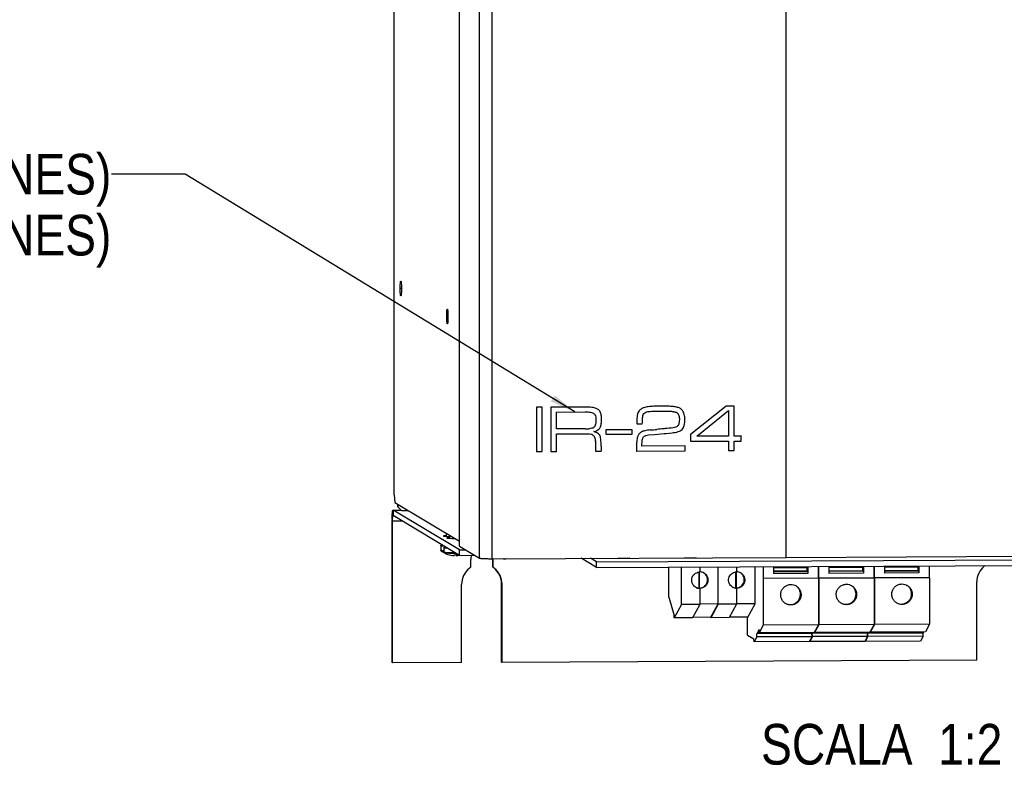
# Model space of a CAD drawing. Header units: millimetres. Extents: x 0 to 841, y 0 to 594.
# Tile 19 of 44: x 627 to 760, y 97 to 198. Entities that reach past the tile are written whole.
import ezdxf

# ---------------------------------------------------------------- set-up
doc = ezdxf.new("R2010")
doc.units = ezdxf.units.MM
doc.header["$LTSCALE"] = 46.255
doc.layers.get('0').update_dxf_attribs({"linetype": 'CONTINUOUS'})
doc.layers.add('3_ALL_AXES', color=7, linetype='CONTINUOUS')
doc.styles.get("Standard").update_dxf_attribs({"font": 'txt', "width": 0.85})
doc.dimstyles.get("Standard").update_dxf_attribs({"dimtxt": 3.5, "dimasz": 3.5, "dimexe": 1, "dimexo": 0.5, "dimtad": 1, "dimdec": 4, "dimdsep": 46, "dimtxsty": 'STANDARD', "dimblk": '_FILLED', "dimblk1": '_FILLED', "dimblk2": '_FILLED', "dimcen": 0.09, "dimadec": 4, "dimazin": 2, "dimtol": 1, "dimtp": 0.0001, "dimtm": 0.0001, "dimtfac": 1, "dimtdec": 4, "dimtofl": 0, "dimtmove": 0, "dimatfit": 3, "dimldrblk": '_FILLED', "dimfxl": 1, "dimtolj": 1, "dimarcsym": 0})

# ---------------------------------------------------------------- blocks, each defined once
blk = doc.blocks.new('_FILLED')
at = {"color": 0, "linetype": 'BYBLOCK'}
blk.add_solid([(0, 0), (-1, 0.143), (-1, -0.143)], dxfattribs=at)

msp = doc.modelspace()

# ---------------------------------------------------------------- linework, layer by layer
at = {"color": 3, "linetype": 'CONTINUOUS'}
for p, q in [((677.433976, 133.648394), (677.433976, 303.91473)), ((677.433976, 133.648394), (677.521132, 132.597628)), ((677.521132, 132.597628), (686.270914, 127.363485)), ((677.857337, 132.39651), (677.857337, 132.047317)), ((677.26865, 130.849717), (677.272083, 130.848886)), ((686.270914, 125.465761), (677.272083, 130.848886)), ((677.206717, 110.915398), (677.206717, 130.139016)), ((686.270914, 125.465761), (688.341792, 125.475243))]:
    msp.add_line(p, q, dxfattribs=at)
at = {"color": 7, "linetype": 'CONTINUOUS'}
for p, q in [((686.270914, 126.714048), (686.270914, 299.476958)), ((690.623043, 297.774234), (690.623043, 125.011324)), ((730.470831, 125.193779), (730.470831, 297.956689)), ((696.698498, 145.511048), (696.702856, 145.508441)), ((697.462496, 145.511919), (696.702856, 145.508441)), ((696.702856, 145.508441), (696.702856, 139.516664)), ((697.458138, 145.514526), (697.462496, 145.511919)), ((697.462496, 139.520142), (697.462496, 145.511919)), ((698.632582, 145.519904), (698.63694, 145.517297)), ((703.289735, 145.538601), (698.63694, 145.517297)), ((698.63694, 145.517297), (698.63694, 139.52552)), ((716.174222, 145.330583), (716.169864, 145.33319)), ((716.236544, 145.289451), (716.174933, 145.331765)), ((722.375692, 145.651041), (717.557975, 141.841538)), ((722.371334, 145.653648), (722.375692, 145.651041)), ((723.43519, 145.655892), (722.375692, 145.651041)), ((723.430832, 145.658499), (723.43519, 145.655892)), ((723.43519, 141.612946), (723.43519, 145.655892)), ((699.39658, 144.864485), (703.274743, 144.882243)), ((699.39658, 142.569975), (699.39658, 144.864485)), ((712.88519, 144.991375), (713.769769, 145.000435)), ((713.769769, 145.000435), (713.799756, 145.000573)), ((718.377587, 141.589788), (722.690544, 145.051301)), ((722.690544, 145.051301), (722.690544, 141.609536)), ((710.267069, 143.278666), (710.271427, 143.276059)), ((710.271427, 143.276059), (711.016075, 143.279469)), ((703.29973, 142.587847), (699.39658, 142.569975)), ((699.39658, 141.913685), (703.689546, 141.933342)), ((699.39658, 139.528998), (699.39658, 141.913685)), ((704.958723, 142.000253), (704.954942, 142.002514)), ((706.059063, 142.442793), (706.063421, 142.440186)), ((706.059063, 141.866661), (706.063421, 141.864054)), ((709.631731, 142.456525), (706.063421, 142.440186)), ((706.063421, 142.440186), (706.063421, 141.864054)), ((706.063421, 141.864054), (709.631731, 141.880393)), ((709.627373, 142.459132), (709.631731, 142.456525)), ((709.631731, 141.880393), (709.631731, 142.456525)), ((711.855677, 141.76032), (712.665293, 141.829155)), ((712.665293, 141.829155), (713.989666, 141.955455)), ((713.989666, 141.955455), (714.239547, 141.976639)), ((714.239547, 141.976639), (715.044166, 142.050461)), ((717.553617, 141.844144), (717.557975, 141.841538)), ((717.557975, 141.841538), (717.557975, 140.909706)), ((722.690544, 141.609536), (718.377587, 141.589788)), ((722.686186, 141.612143), (722.690544, 141.609536)), ((724.399733, 141.617362), (723.43519, 141.612946)), ((724.395375, 141.619969), (724.399733, 141.617362)), ((724.399733, 140.941033), (724.399733, 141.617362)), ((704.674719, 140.582811), (704.679717, 140.136958)), ((704.679077, 140.580204), (704.684075, 140.134351)), ((704.679717, 140.136958), (704.684075, 140.134351)), ((704.679717, 140.136958), (704.679717, 139.555815)), ((704.684075, 140.134351), (704.684075, 139.553208)), ((716.793337, 140.284984), (710.946108, 140.25821)), ((716.78898, 140.287591), (716.793337, 140.284984)), ((716.793337, 139.608654), (716.793337, 140.284984)), ((717.553617, 140.912313), (717.557975, 140.909706)), ((717.557975, 140.909706), (722.690544, 140.933207)), ((722.690544, 140.933207), (722.690544, 139.635657)), ((723.43519, 140.936617), (724.399733, 140.941033)), ((723.43519, 139.639066), (723.43519, 140.936617)), ((696.698498, 139.519271), (696.702856, 139.516664)), ((696.702856, 139.516664), (697.462496, 139.520142)), ((698.632582, 139.528127), (698.63694, 139.52552)), ((698.63694, 139.52552), (699.39658, 139.528998)), ((704.679717, 139.555815), (704.684075, 139.553208)), ((704.684075, 139.553208), (705.443714, 139.556687)), ((710.2021, 139.581101), (710.206458, 139.578494)), ((710.206458, 139.578494), (716.793337, 139.608654)), ((722.686186, 139.638263), (722.690544, 139.635657)), ((722.690544, 139.635657), (723.43519, 139.639066)), ((677.900914, 132.021248), (677.857337, 132.047317)), ((677.900914, 132.370441), (677.900914, 132.021248)), ((677.900914, 132.021248), (678.399012, 131.524214)), ((677.265215, 131.599898), (678.30096, 131.60464)), ((677.265217, 131.599521), (677.272083, 131.597858)), ((686.270914, 126.214733), (677.272083, 131.597858)), ((678.399012, 131.524214), (679.308568, 131.528379)), ((677.14135, 110.9545), (677.14135, 130.178119)), ((686.270914, 126.714048), (688.994531, 125.084773)), ((683.782733, 126.05351), (683.777865, 126.056258)), ((684.218512, 125.792826), (684.213644, 125.795574)), ((685.828391, 125.453771), (685.828391, 125.549694)), ((685.858895, 125.435524), (685.858895, 125.550717)), ((685.859052, 125.43553), (685.858895, 125.435524)), ((686.270914, 126.214733), (687.099265, 126.218526)), ((686.270914, 125.465761), (686.270914, 126.214733)), ((730.467344, 125.195865), (776.534997, 125.4068)), ((690.619557, 125.01341), (690.623043, 125.011324)), ((690.623043, 125.011324), (730.470831, 125.193779)), ((692.219193, 125.018633), (692.22473, 125.016943)), ((692.35829, 125.000293), (692.364698, 125.00019)), ((692.364698, 125.00019), (692.39236, 125.001213)), ((692.392219, 125.00241), (692.526493, 125.010784)), ((692.392294, 125.001209), (692.526571, 125.009584)), ((692.542427, 125.011778), (692.686641, 125.020773)), ((733.419867, 123.961097), (733.419867, 123.015892)), ((734.821513, 123.967515), (734.821513, 122.382874)), ((734.871323, 123.967743), (734.871323, 122.383102)), ((736.272969, 123.974161), (736.272969, 123.028956)), ((740.941137, 123.995535), (740.941137, 123.050331)), ((742.342783, 124.001953), (742.342783, 122.417312)), ((742.392593, 124.002181), (742.392593, 122.41754)), ((743.794239, 124.008599), (743.794239, 123.063395)), ((748.462407, 124.029974), (748.462407, 123.084769)), ((749.864053, 124.036392), (749.864053, 122.451751)), ((714.615761, 119.782972), (714.615761, 123.874997)), ((716.316135, 118.821559), (716.316135, 123.882782)), ((718.71269, 121.036256), (718.71269, 123.204247)), ((718.762499, 121.036484), (718.762499, 123.208961)), ((718.781717, 123.894072), (718.781717, 123.208961)), ((718.827169, 123.211796), (718.781717, 123.238986)), ((718.827169, 123.211796), (718.827169, 123.89428)), ((721.292751, 118.887407), (721.292751, 123.905569)), ((721.297109, 118.844366), (721.297109, 123.905589)), ((723.693663, 121.059063), (723.693663, 123.227054)), ((723.743473, 121.059291), (723.743473, 123.231768)), ((723.76269, 123.916879), (723.76269, 123.231768)), ((723.808142, 123.234603), (723.76269, 123.261793)), ((723.808142, 123.234603), (723.808142, 123.917087)), ((726.273724, 118.910214), (726.273724, 123.928376)), ((727.350053, 123.933305), (727.350053, 122.348663)), ((728.751699, 123.939722), (728.751699, 122.994518)), ((728.751699, 123.819243), (733.341946, 123.840261)), ((733.364214, 123.324243), (728.751699, 123.303123)), ((733.419867, 123.015892), (728.751699, 122.994518)), ((733.32855, 123.324243), (733.32855, 123.840261)), ((733.366181, 123.318332), (733.419867, 123.015892)), ((736.272969, 123.853681), (740.863216, 123.874699)), ((740.885484, 123.358681), (736.272969, 123.337561)), ((740.941137, 123.050331), (736.272969, 123.028956)), ((740.84982, 123.358681), (740.84982, 123.874699)), ((740.887451, 123.35277), (740.941137, 123.050331)), ((743.794239, 123.88812), (748.384486, 123.909137)), ((748.406754, 123.39312), (743.794239, 123.372)), ((748.462407, 123.084769), (743.794239, 123.063395)), ((748.37109, 123.39312), (748.37109, 123.909137)), ((748.408721, 123.387209), (748.462407, 123.084769)), ((734.821513, 122.382874), (727.350053, 122.348663)), ((727.387443, 122.326297), (727.350053, 122.348663)), ((734.858903, 122.360507), (727.387443, 122.326297)), ((727.387443, 122.326297), (727.387443, 116.031935)), ((734.858903, 122.360507), (734.821513, 122.382874)), ((734.858903, 122.360507), (734.858903, 116.066145)), ((742.342783, 122.417312), (734.871323, 122.383102)), ((734.908713, 122.360735), (734.871323, 122.383102)), ((742.380173, 122.394945), (734.908713, 122.360735)), ((734.908713, 122.360735), (734.908713, 116.066373)), ((742.380173, 122.394945), (742.342783, 122.417312)), ((742.380173, 122.394945), (742.380173, 116.100583)), ((749.864053, 122.451751), (742.392593, 122.41754)), ((742.429983, 122.395173), (742.392593, 122.41754)), ((749.901443, 122.429384), (742.429983, 122.395173)), ((742.429983, 122.395173), (742.429983, 116.100812)), ((749.901443, 122.429384), (749.864053, 122.451751)), ((749.901443, 122.429384), (749.901443, 116.135022)), ((718.781717, 120.994964), (718.71269, 121.036256)), ((718.827169, 120.997798), (718.762499, 121.036484)), ((718.781717, 120.994964), (718.781717, 118.832849)), ((718.827169, 118.876117), (718.827169, 120.997798)), ((723.76269, 121.01777), (723.693663, 121.059063)), ((723.808142, 121.020605), (723.743473, 121.059291)), ((723.76269, 121.01777), (723.76269, 118.855656)), ((723.808142, 118.898924), (723.808142, 121.020605)), ((714.615761, 119.782972), (715.308457, 117.31525)), ((716.316135, 118.821559), (715.323944, 116.998638)), ((718.781717, 118.832849), (716.316135, 118.821559)), ((718.781717, 118.832849), (717.789525, 117.009927)), ((717.841526, 117.065227), (718.827169, 118.876117)), ((721.292751, 118.887407), (718.827169, 118.876117)), ((721.297109, 118.844366), (720.304917, 117.021444)), ((720.307108, 117.076517), (721.292751, 118.887407)), ((723.76269, 118.855656), (721.297109, 118.844366)), ((723.76269, 118.855656), (722.770499, 117.032734)), ((722.8225, 117.088034), (723.808142, 118.898924)), ((726.273724, 118.910214), (723.808142, 118.898924)), ((725.288081, 117.099324), (726.273724, 118.910214)), ((715.323944, 116.998638), (715.308457, 117.31525)), ((717.789525, 117.009927), (715.323944, 116.998638)), ((717.83972, 117.102148), (717.841526, 117.065227)), ((720.307108, 117.076517), (717.841526, 117.065227)), ((720.304917, 117.021444), (720.302235, 117.076278)), ((722.770499, 117.032734), (720.304917, 117.021444)), ((722.820694, 117.124955), (722.8225, 117.088034)), ((725.288081, 117.099324), (722.8225, 117.088034)), ((725.261976, 114.667013), (725.261976, 117.099324)), ((727.387443, 116.031935), (726.821882, 114.992848)), ((734.858903, 116.066145), (727.387443, 116.031935)), ((734.858903, 116.066145), (734.293342, 115.027058)), ((734.908713, 116.066373), (734.343152, 115.027286)), ((742.380173, 116.100583), (734.908713, 116.066373)), ((742.380173, 116.100583), (741.814612, 115.061496)), ((742.429983, 116.100812), (741.864422, 115.061724)), ((749.901443, 116.135022), (742.429983, 116.100812)), ((749.901443, 116.135022), (749.335882, 115.095935)), ((725.261976, 114.667013), (726.127845, 114.149048)), ((726.814108, 115.416548), (726.504646, 114.847984)), ((733.976106, 114.882194), (726.504646, 114.847984)), ((726.51242, 114.424283), (726.504646, 114.847984)), ((726.821882, 114.992848), (726.814108, 115.416548)), ((734.293342, 115.027058), (726.821882, 114.992848)), ((727.984544, 114.998171), (727.96088, 114.954694)), ((732.629048, 114.976068), (727.96088, 114.954694)), ((732.629048, 114.976068), (732.652712, 115.019546)), ((732.629842, 115.019441), (732.629048, 114.976068)), ((734.054358, 115.025964), (733.976106, 114.882194)), ((733.98388, 114.458494), (733.976106, 114.882194)), ((734.104168, 115.026192), (734.025916, 114.882422)), ((741.497376, 114.916633), (734.025916, 114.882422)), ((734.03369, 114.458722), (734.025916, 114.882422)), ((734.343152, 115.027286), (734.341532, 115.115595)), ((741.814612, 115.061496), (734.343152, 115.027286)), ((735.505814, 115.03261), (735.48215, 114.989132)), ((740.150318, 115.010507), (735.48215, 114.989132)), ((740.150318, 115.010507), (740.173982, 115.053984)), ((740.151112, 115.05388), (740.150318, 115.010507)), ((741.575628, 115.060402), (741.497376, 114.916633)), ((741.50515, 114.492932), (741.497376, 114.916633)), ((741.625438, 115.06063), (741.547186, 114.916861)), ((749.018646, 114.951071), (741.547186, 114.916861)), ((741.55496, 114.49316), (741.547186, 114.916861)), ((741.864422, 115.061724), (741.862801, 115.150033)), ((749.335882, 115.095935), (741.864422, 115.061724)), ((743.027084, 115.067048), (743.00342, 115.02357)), ((747.671588, 115.044945), (743.00342, 115.02357)), ((747.671588, 115.044945), (747.695252, 115.088423)), ((747.672382, 115.088318), (747.671588, 115.044945)), ((749.096898, 115.09484), (749.018646, 114.951071)), ((749.02642, 114.527371), (749.018646, 114.951071)), ((726.147203, 113.753282), (726.127845, 114.149048)), ((726.51242, 114.424283), (726.147203, 113.753282)), ((733.618664, 113.787493), (726.147203, 113.753282)), ((733.98388, 114.458494), (726.51242, 114.424283)), ((733.98388, 114.458494), (733.618664, 113.787493)), ((733.668473, 113.787721), (733.664376, 113.871479)), ((734.03369, 114.458722), (733.668473, 113.787721)), ((741.139934, 113.821931), (733.668473, 113.787721)), ((741.50515, 114.492932), (734.03369, 114.458722)), ((741.50515, 114.492932), (741.139934, 113.821931)), ((741.189743, 113.822159), (741.185646, 113.905918)), ((741.55496, 114.49316), (741.189743, 113.822159)), ((748.661203, 113.85637), (741.189743, 113.822159)), ((749.02642, 114.527371), (741.55496, 114.49316)), ((749.02642, 114.527371), (748.661203, 113.85637)), ((677.14135, 110.9545), (677.206717, 110.915398))]:
    msp.add_line(p, q, dxfattribs=at)
at = {"color": 9, "linetype": 'CONTINUOUS'}
for p, q in [((688.994531, 125.084773), (688.994531, 297.847682)), ((703.285377, 145.541208), (703.289735, 145.538601)), ((704.754681, 145.362571), (704.759039, 145.359965)), ((710.835883, 145.276481), (710.84024, 145.273874)), ((713.590495, 145.67857), (713.594852, 145.675964)), ((704.448847, 144.663584), (704.453204, 144.660977)), ((710.404844, 144.743036), (710.409201, 144.740429)), ((703.805148, 142.607532), (703.809506, 142.604925)), ((704.534786, 142.87167), (704.539143, 142.869064)), ((704.729693, 143.819424), (704.734051, 143.816817)), ((714.085459, 142.617388), (714.089817, 142.614781)), ((715.175062, 142.727551), (715.179419, 142.724944)), ((715.853813, 143.059164), (715.858171, 143.056557)), ((716.024342, 143.86112), (716.0287, 143.858514)), ((703.295373, 142.590454), (703.29973, 142.587847)), ((704.499802, 141.548911), (704.50416, 141.546304)), ((710.35981, 141.511415), (710.364167, 141.508808)), ((710.852188, 142.138498), (710.856546, 142.135891)), ((712.096289, 142.439202), (712.100647, 142.436595)), ((712.995882, 142.518534), (713.00024, 142.515927)), ((704.674719, 140.582811), (704.679077, 140.580204)), ((677.272083, 131.597858), (678.303026, 131.602579)), ((677.272083, 131.597858), (677.272083, 130.848886)), ((677.14135, 130.178119), (677.206717, 130.139016)), ((677.206717, 130.139016), (678.449243, 130.144706)), ((683.782733, 126.05351), (683.782607, 126.053577)), ((684.218512, 125.792826), (684.218386, 125.792893)), ((728.751699, 123.297203), (733.366181, 123.318332)), ((736.272969, 123.331642), (740.887451, 123.35277)), ((743.794239, 123.36608), (748.408721, 123.387209))]:
    msp.add_line(p, q, dxfattribs=at)
at = {"color": 7, "linetype": 'CONTINUOUS'}
msp.add_lwpolyline([(692.22473, 125.016943), (692.276502, 125.006427), (692.327915, 125.001024)], dxfattribs=at)
for centre, radius, start, end in [((715.37351, 144.295607), 0.572021, 59.07666469, 64.64889659), ((703.256082, 151.507408), 8.919667, 270.28037492, 273.55721787), ((708.589383, 187.393011), 45.09333, 274.46594827, 275.61342959), ((730.02937, 140.258083), 24.595659, 180.04683046, 181.63413048), ((693.993445, 130.178282), 16.852095, 179.46021706, 180.00055459), ((683.833126, 126.148859), 0.107836, 236.00670914, 239.17283695), ((684.268904, 125.888175), 0.107836, 236.00670914, 239.17283695), ((685.670063, 128.478286), 3.048552, 251.21483073, 266.99459473), ((685.743223, 128.445709), 2.897318, 266.8126894, 273.71199909), ((685.639968, 128.506244), 3.058282, 273.53227234, 274.10503043), ((692.303707, 125.221204), 0.22456, 244.92407965, 249.26995475), ((692.300597, 125.204666), 0.207567, 273.56667379, 279.43108613), ((692.300796, 125.203328), 0.206215, 279.43767402, 286.19319523), ((692.300575, 125.203772), 0.206703, 286.21757444, 296.66069072), ((718.811658, 122.110385), 1.098984, 91.56119734, 95.16967603), ((718.807626, 122.113465), 1.098505, 59.11688613, 88.98063162), ((723.792632, 122.133192), 1.098984, 91.56119734, 95.16967603), ((723.7886, 122.136272), 1.098505, 59.11688613, 88.98063162), ((731.041634, 120.19557), 1.376239, 52.83837689, 57.03136619), ((738.562904, 120.230008), 1.376239, 52.83837689, 57.03136619), ((746.084174, 120.264446), 1.376239, 52.83837689, 57.03136619), ((718.731346, 122.13279), 1.096512, 241.29161528, 245.94699413), ((718.80126, 122.093294), 1.098505, 239.11688541, 268.9806336), ((723.712319, 122.155597), 1.096512, 241.29161528, 245.94699413), ((723.782233, 122.116101), 1.098505, 239.11688541, 268.9806336)]:
    msp.add_arc(centre, radius, start, end, dxfattribs=at)
for points, knots in [([(704.759039, 145.359965), (704.680962, 145.394393), (704.492147, 145.450446), (704.002133, 145.529231), (703.58994, 145.539976), (703.289735, 145.538601)], [0, 0, 0, 0, 0.1720851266, 0.3945729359, 1, 1, 1, 1]), ([(710.84024, 145.273874), (710.743816, 145.204145), (710.569919, 145.047458), (710.450026, 144.844786), (710.409201, 144.740429)], [0, 0, 0, 0, 0.515011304, 1, 1, 1, 1]), ([(713.594852, 145.675964), (713.260833, 145.674434), (712.661314, 145.660319), (711.863722, 145.591129), (711.272581, 145.478806), (710.951737, 145.354503), (710.84024, 145.273874)], [0, 0, 0, 0, 0.3566914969, 0.6403683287, 0.8530668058, 1, 1, 1, 1]), ([(716.174225, 145.330581), (716.056597, 145.400948), (715.744653, 145.511281), (715.181938, 145.611134), (714.44585, 145.668972), (713.897747, 145.677351), (713.594852, 145.675964)], [0, 0, 0, 0, 0.1567842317, 0.3731513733, 0.6535340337, 1, 1, 1, 1]), ([(716.773347, 143.871943), (716.773347, 144.029748), (716.755841, 144.323899), (716.659014, 144.727769), (716.490446, 145.056962), (716.326003, 145.224013), (716.236544, 145.289451)], [0, 0, 0, 0, 0.3015407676, 0.5606836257, 0.7882058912, 1, 1, 1, 1]), ([(703.274743, 144.882243), (703.465408, 144.883116), (703.752562, 144.874531), (704.128621, 144.813262), (704.312118, 144.750772), (704.39379, 144.70192)], [0, 0, 0, 0, 0.500254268, 0.7503085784, 1, 1, 1, 1]), ([(704.453204, 144.660977), (704.512678, 144.613554), (704.634985, 144.460232), (704.720132, 144.160862), (704.734051, 143.931611), (704.734051, 143.816817)], [0, 0, 0, 0, 0.2492229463, 0.6238874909, 1, 1, 1, 1]), ([(705.327722, 144.87604), (705.306585, 144.914949), (705.204718, 145.073095), (705.055435, 145.197243), (704.93252, 145.270772)], [0, 0, 0, 0, 0.2361487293, 1, 1, 1, 1]), ([(705.493691, 143.820295), (705.493691, 144.033781), (705.479095, 144.390911), (705.396915, 144.748667), (705.327722, 144.87604)], [0, 0, 0, 0, 0.595599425, 1, 1, 1, 1]), ([(710.409201, 144.740429), (710.382802, 144.672945), (710.343993, 144.497891), (710.285966, 144.009934), (710.275518, 143.589762), (710.271427, 143.276059)], [0, 0, 0, 0, 0.147377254, 0.3619311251, 1, 1, 1, 1]), ([(711.016075, 143.279469), (711.016075, 143.384162), (711.018421, 143.593484), (711.03149, 143.907968), (711.06363, 144.218692), (711.103854, 144.429204), (711.152034, 144.521994)], [0, 0, 0, 0, 0.2500499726, 0.5002058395, 0.7502849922, 1, 1, 1, 1]), ([(711.152034, 144.521994), (711.198151, 144.610814), (711.335193, 144.768827), (711.523682, 144.850238), (711.620206, 144.877443)], [0, 0, 0, 0, 0.4994874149, 1, 1, 1, 1]), ([(711.620206, 144.877443), (711.722327, 144.906226), (711.932485, 144.941434), (712.354787, 144.980437), (712.673155, 144.989203), (712.88519, 144.991375)], [0, 0, 0, 0, 0.250112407, 0.5001372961, 1, 1, 1, 1]), ([(713.799756, 145.000573), (713.952948, 145.001274), (714.259413, 144.99938), (714.718517, 144.981153), (715.100513, 144.945905), (715.40146, 144.889886), (715.54928, 144.845296), (715.618429, 144.812543)], [0, 0, 0, 0, 0.2500750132, 0.5001619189, 0.7500806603, 0.875100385, 1, 1, 1, 1]), ([(715.667466, 144.786319), (715.741225, 144.74214), (715.868617, 144.616321), (715.972516, 144.375213), (716.02069, 144.118814), (716.0287, 143.945226), (716.0287, 143.858514)], [0, 0, 0, 0, 0.2486988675, 0.498557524, 0.7491752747, 1, 1, 1, 1]), ([(704.539143, 142.869064), (704.455239, 142.768395), (704.201851, 142.644433), (703.941539, 142.613093), (703.809506, 142.604925)], [0, 0, 0, 0, 0.4976528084, 1, 1, 1, 1]), ([(704.43919, 142.212316), (704.530796, 142.23275), (704.833346, 142.315427), (705.129552, 142.486227), (705.25999, 142.666088)], [0, 0, 0, 0, 0.2969816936, 1, 1, 1, 1]), ([(704.734051, 143.816817), (704.734051, 143.653215), (704.723978, 143.406288), (704.65943, 143.085934), (704.591402, 142.931764), (704.539143, 142.869064)], [0, 0, 0, 0, 0.500178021, 0.7504563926, 1, 1, 1, 1]), ([(705.25999, 142.666088), (705.354089, 142.79584), (705.473652, 143.189258), (705.493691, 143.584089), (705.493691, 143.820295)], [0, 0, 0, 0, 0.4042544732, 1, 1, 1, 1]), ([(714.089817, 142.614781), (714.023886, 142.609434), (713.660471, 142.579001), (713.297356, 142.545037), (713.00024, 142.515927)], [0, 0, 0, 0, 0.1813809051, 1, 1, 1, 1]), ([(715.858171, 143.056557), (715.788457, 142.949082), (715.561007, 142.792718), (715.307658, 142.7416), (715.179419, 142.724944)], [0, 0, 0, 0, 0.4976490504, 1, 1, 1, 1]), ([(716.0287, 143.858514), (716.0287, 143.720425), (716.012295, 143.445754), (715.933054, 143.172001), (715.858171, 143.056557)], [0, 0, 0, 0, 0.5008795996, 1, 1, 1, 1]), ([(716.40852, 142.517613), (716.545033, 142.660787), (716.743177, 143.118214), (716.773347, 143.594543), (716.773347, 143.871943)], [0, 0, 0, 0, 0.4162762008, 1, 1, 1, 1]), ([(704.958723, 142.000253), (704.923483, 142.021333), (704.758158, 142.109956), (704.579815, 142.171981), (704.43919, 142.212316)], [0, 0, 0, 0, 0.2191745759, 1, 1, 1, 1]), ([(704.499802, 141.548911), (704.570346, 141.439944), (704.654798, 141.110181), (704.672478, 140.782732), (704.674719, 140.582811)], [0, 0, 0, 0, 0.3936666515, 1, 1, 1, 1]), ([(704.50416, 141.546304), (704.548921, 141.477163), (704.60651, 141.31911), (704.665584, 140.994375), (704.677224, 140.745509), (704.679077, 140.580204)], [0, 0, 0, 0, 0.2493715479, 0.4994867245, 1, 1, 1, 1]), ([(705.255851, 141.718377), (705.240654, 141.745211), (705.162689, 141.859135), (705.050206, 141.945527), (704.958723, 142.000253)], [0, 0, 0, 0, 0.2243761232, 1, 1, 1, 1]), ([(705.43372, 140.23798), (705.43372, 140.556733), (705.425508, 140.984544), (705.347925, 141.478255), (705.292504, 141.653658), (705.255851, 141.718377)], [0, 0, 0, 0, 0.6374184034, 0.85126507, 1, 1, 1, 1]), ([(710.364167, 141.508808), (710.333502, 141.422261), (710.289957, 141.194855), (710.246192, 140.78251), (710.217205, 140.227546), (710.208728, 139.810538), (710.206458, 139.578494)], [0, 0, 0, 0, 0.1418930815, 0.355391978, 0.6413934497, 1, 1, 1, 1]), ([(710.856546, 142.135891), (710.743575, 142.061094), (710.539073, 141.877352), (710.408899, 141.635051), (710.364167, 141.508808)], [0, 0, 0, 0, 0.5028859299, 1, 1, 1, 1]), ([(712.100647, 142.436595), (711.845102, 142.416716), (711.420125, 142.364853), (711.000833, 142.231423), (710.856546, 142.135891)], [0, 0, 0, 0, 0.5969695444, 1, 1, 1, 1]), ([(710.946108, 140.25821), (710.949232, 140.363114), (710.958449, 140.572923), (710.985546, 140.886561), (711.025912, 141.146923), (711.08272, 141.348589), (711.12769, 141.446098), (711.161006, 141.486607)], [0, 0, 0, 0, 0.2499677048, 0.4999737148, 0.7500285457, 0.8750761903, 1, 1, 1, 1]), ([(711.161006, 141.486607), (711.241137, 141.584035), (711.479582, 141.709574), (711.729086, 141.749557), (711.855677, 141.76032)], [0, 0, 0, 0, 0.4982222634, 1, 1, 1, 1]), ([(715.044166, 142.050461), (715.329289, 142.075229), (715.812567, 142.14556), (716.269522, 142.371834), (716.40852, 142.517613)], [0, 0, 0, 0, 0.5869240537, 1, 1, 1, 1]), ([(677.142098, 130.337043), (677.143662, 130.502937), (677.15075, 130.80422), (677.172454, 131.158072), (677.196695, 131.380478), (677.217104, 131.495928), (677.233013, 131.561029), (677.254315, 131.59976), (677.265216, 131.599873)], [0, 0, 0, 0, 0.3890063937, 0.7074683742, 0.8280035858, 0.917679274, 0.9744388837, 1, 1, 1, 1]), ([(683.73353, 126.753134), (683.73353, 126.763083), (683.736978, 126.782084), (683.752525, 126.809632), (683.77584, 126.828774), (683.801405, 126.839673), (683.832002, 126.848469), (683.87606, 126.856479), (683.91321, 126.861261), (683.934084, 126.863639)], [0, 0, 0, 0, 0.1184855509, 0.2241990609, 0.3711544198, 0.4675346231, 0.5539388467, 0.749802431, 1, 1, 1, 1]), ([(683.772835, 126.059451), (683.763032, 126.066077), (683.742355, 126.08623), (683.73353, 126.115076), (683.73353, 126.131389)], [0, 0, 0, 0, 0.420404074, 1, 1, 1, 1]), ([(684.169309, 126.49245), (684.169309, 126.502399), (684.172757, 126.5214), (684.188304, 126.548948), (684.211618, 126.56809), (684.237184, 126.578989), (684.26778, 126.587785), (684.311839, 126.595795), (684.348988, 126.600577), (684.369863, 126.602955)], [0, 0, 0, 0, 0.1184855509, 0.2241990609, 0.3711544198, 0.4675346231, 0.5539388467, 0.749802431, 1, 1, 1, 1]), ([(684.208614, 125.798767), (684.19881, 125.805393), (684.178133, 125.825546), (684.169309, 125.854392), (684.169309, 125.870705)], [0, 0, 0, 0, 0.420404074, 1, 1, 1, 1]), ([(685.510227, 125.433927), (685.516906, 125.434294), (685.527486, 125.440099), (685.538449, 125.452179), (685.551587, 125.471674), (685.566932, 125.505522), (685.576968, 125.535617), (685.582131, 125.552873)], [0, 0, 0, 0, 0.1390759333, 0.230376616, 0.3408436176, 0.6254802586, 1, 1, 1, 1]), ([(685.828391, 125.453771), (685.819381, 125.465046), (685.803016, 125.496366), (685.791315, 125.529211), (685.785142, 125.548726)], [0, 0, 0, 0, 0.4135413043, 1, 1, 1, 1]), ([(685.930799, 125.554469), (685.925646, 125.537246), (685.915628, 125.507197), (685.900315, 125.473393), (685.88721, 125.453897), (685.876271, 125.441797), (685.865728, 125.435945), (685.859052, 125.435533)], [0, 0, 0, 0, 0.3742101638, 0.6588192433, 0.7693607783, 0.8607718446, 1, 1, 1, 1]), ([(688.994531, 125.084773), (689.010636, 125.075139), (689.06754, 125.066907), (689.174509, 125.05207), (689.334087, 125.041075), (689.53684, 125.030225), (689.776539, 125.021999), (690.141451, 125.013985), (690.425598, 125.012522), (690.619557, 125.01341)], [0, 0, 0, 0, 0.0345601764, 0.1023887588, 0.2013348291, 0.3277714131, 0.4768041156, 0.6428122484, 1, 1, 1, 1]), ([(733.349804, 123.960827), (733.350155, 123.94619), (733.350268, 123.918184), (733.349044, 123.881867), (733.346907, 123.855766), (733.344577, 123.844674), (733.342991, 123.840285), (733.341946, 123.840265)], [0, 0, 0, 0, 0.3612069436, 0.6864010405, 0.9125177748, 0.9742050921, 1, 1, 1, 1]), ([(740.871074, 123.995265), (740.871425, 123.980629), (740.871538, 123.952622), (740.870314, 123.916306), (740.868177, 123.890205), (740.865847, 123.879112), (740.864261, 123.874724), (740.863216, 123.874703)], [0, 0, 0, 0, 0.3612069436, 0.6864010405, 0.9125177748, 0.9742050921, 1, 1, 1, 1]), ([(748.392344, 124.029704), (748.392695, 124.015067), (748.392808, 123.987061), (748.391584, 123.950744), (748.389447, 123.924643), (748.387117, 123.91355), (748.385531, 123.909162), (748.384485, 123.909141)], [0, 0, 0, 0, 0.3612069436, 0.6864010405, 0.9125177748, 0.9742050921, 1, 1, 1, 1]), ([(718.23741, 121.15054), (718.13862, 121.209657), (717.958441, 121.360378), (717.772586, 121.658496), (717.687845, 122.000178), (717.712836, 122.351695), (717.84486, 122.678721), (718.071168, 122.949279), (718.369231, 123.136936), (718.597647, 123.194502), (718.712634, 123.204899)], [0, 0, 0, 0, 0.1246249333, 0.2493642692, 0.3742967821, 0.4994185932, 0.6246587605, 0.749898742, 0.8750198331, 1, 1, 1, 1]), ([(718.762499, 121.036484), (718.878809, 121.039646), (719.112238, 121.083497), (719.423331, 121.254797), (719.666458, 121.514496), (719.816969, 121.836833), (719.86008, 122.189721), (719.791286, 122.538153), (719.617699, 122.847146), (719.442628, 123.006885), (719.345567, 123.070601)], [0, 0, 0, 0, 0.1249069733, 0.2499914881, 0.3752190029, 0.5004706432, 0.6256219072, 0.7505880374, 0.8753574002, 1, 1, 1, 1]), ([(719.371476, 123.05622), (719.472712, 122.99564), (719.656929, 122.840308), (719.843916, 122.532315), (719.923933, 122.180215), (719.888443, 121.820513), (719.741351, 121.490067), (719.497568, 121.222839), (719.182617, 121.046217), (718.945364, 121.001012), (718.827169, 120.997798)], [0, 0, 0, 0, 0.1246367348, 0.2493944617, 0.3743494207, 0.4994963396, 0.6247525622, 0.7499931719, 0.875087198, 1, 1, 1, 1]), ([(723.218384, 121.173347), (723.119593, 121.232464), (722.939414, 121.383184), (722.75356, 121.681303), (722.668818, 122.022985), (722.693809, 122.374502), (722.825834, 122.701528), (723.052141, 122.972086), (723.350205, 123.159743), (723.578621, 123.217309), (723.693607, 123.227706)], [0, 0, 0, 0, 0.1246249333, 0.2493642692, 0.3742967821, 0.4994185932, 0.6246587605, 0.749898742, 0.8750198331, 1, 1, 1, 1]), ([(723.743473, 121.059291), (723.859782, 121.062453), (724.093212, 121.106304), (724.404305, 121.277604), (724.647431, 121.537303), (724.797943, 121.85964), (724.841053, 122.212528), (724.77226, 122.56096), (724.598672, 122.869953), (724.423602, 123.029692), (724.32654, 123.093408)], [0, 0, 0, 0, 0.1249069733, 0.2499914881, 0.3752190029, 0.5004706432, 0.6256219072, 0.7505880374, 0.8753574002, 1, 1, 1, 1]), ([(724.352449, 123.079027), (724.453685, 123.018447), (724.637902, 122.863115), (724.82489, 122.555121), (724.904906, 122.203022), (724.869417, 121.843319), (724.722325, 121.512874), (724.478541, 121.245646), (724.163591, 121.069023), (723.926337, 121.023819), (723.808142, 121.020605)], [0, 0, 0, 0, 0.1246367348, 0.2493944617, 0.3743494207, 0.4994963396, 0.6247525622, 0.7499931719, 0.875087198, 1, 1, 1, 1]), ([(733.364214, 123.324243), (733.364803, 123.32389), (733.365471, 123.321628), (733.365935, 123.319718), (733.366181, 123.318332)], [0, 0, 0, 0, 0.3277292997, 1, 1, 1, 1]), ([(740.885484, 123.358681), (740.886073, 123.358329), (740.886741, 123.356066), (740.887205, 123.354157), (740.887451, 123.35277)], [0, 0, 0, 0, 0.3277292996, 1, 1, 1, 1]), ([(748.406754, 123.39312), (748.407343, 123.392767), (748.408011, 123.390505), (748.408475, 123.388595), (748.408721, 123.387209)], [0, 0, 0, 0, 0.3277292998, 1, 1, 1, 1]), ([(730.411661, 118.946016), (730.284022, 119.022397), (730.051947, 119.218634), (729.817769, 119.608075), (729.71998, 120.052853), (729.769184, 120.50606), (729.959928, 120.920454), (730.272541, 121.252703), (730.673733, 121.46818), (730.974105, 121.51885), (731.123173, 121.519532)], [0, 0, 0, 0, 0.1246362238, 0.249394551, 0.3743544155, 0.4995055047, 0.6247638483, 0.7500023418, 0.8750935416, 1, 1, 1, 1]), ([(731.036889, 118.802947), (731.179749, 118.803601), (731.467436, 118.850121), (731.855512, 119.048433), (732.165283, 119.356052), (732.366473, 119.743548), (732.439957, 120.173689), (732.378482, 120.605298), (732.188252, 120.99655), (731.986609, 121.206204), (731.872972, 121.292342)], [0, 0, 0, 0, 0.1248838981, 0.2499415, 0.3751509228, 0.5003978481, 0.6255627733, 0.7505545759, 0.8753499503, 1, 1, 1, 1]), ([(731.123173, 121.519532), (731.247314, 121.520101), (731.496815, 121.487373), (731.72825, 121.38854), (731.834685, 121.324848)], [0, 0, 0, 0, 0.5002143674, 1, 1, 1, 1]), ([(731.834685, 121.324848), (731.962324, 121.248467), (732.194399, 121.05223), (732.428577, 120.662789), (732.526365, 120.218011), (732.477162, 119.764804), (732.286418, 119.35041), (731.973805, 119.018161), (731.572613, 118.802683), (731.272241, 118.752014), (731.123173, 118.751331)], [0, 0, 0, 0, 0.1246362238, 0.249394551, 0.3743544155, 0.4995055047, 0.6247638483, 0.7500023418, 0.8750935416, 1, 1, 1, 1]), ([(737.932931, 118.980454), (737.805292, 119.056835), (737.573217, 119.253072), (737.339039, 119.642514), (737.24125, 120.087292), (737.290454, 120.540498), (737.481198, 120.954893), (737.793811, 121.287141), (738.195003, 121.502619), (738.495375, 121.553288), (738.644443, 121.553971)], [0, 0, 0, 0, 0.1246362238, 0.249394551, 0.3743544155, 0.4995055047, 0.6247638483, 0.7500023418, 0.8750935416, 1, 1, 1, 1]), ([(738.558159, 118.837385), (738.701019, 118.838039), (738.988706, 118.884559), (739.376782, 119.082871), (739.686553, 119.39049), (739.887743, 119.777987), (739.961227, 120.208127), (739.899752, 120.639736), (739.709522, 121.030989), (739.507879, 121.240642), (739.394242, 121.32678)], [0, 0, 0, 0, 0.1248838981, 0.2499415, 0.3751509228, 0.5003978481, 0.6255627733, 0.7505545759, 0.8753499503, 1, 1, 1, 1]), ([(738.644443, 121.553971), (738.768584, 121.554539), (739.018085, 121.521812), (739.24952, 121.422978), (739.355955, 121.359286)], [0, 0, 0, 0, 0.5002143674, 1, 1, 1, 1]), ([(739.355955, 121.359286), (739.483594, 121.282905), (739.715669, 121.086669), (739.949847, 120.697227), (740.047635, 120.252449), (739.998432, 119.799243), (739.807688, 119.384848), (739.495075, 119.0526), (739.093883, 118.837122), (738.793511, 118.786452), (738.644443, 118.78577)], [0, 0, 0, 0, 0.1246362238, 0.249394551, 0.3743544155, 0.4995055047, 0.6247638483, 0.7500023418, 0.8750935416, 1, 1, 1, 1]), ([(745.454201, 119.014893), (745.326562, 119.091274), (745.094487, 119.28751), (744.860309, 119.676952), (744.76252, 120.12173), (744.811724, 120.574936), (745.002467, 120.989331), (745.315081, 121.321579), (745.716273, 121.537057), (746.016645, 121.587727), (746.165713, 121.588409)], [0, 0, 0, 0, 0.1246362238, 0.249394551, 0.3743544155, 0.4995055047, 0.6247638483, 0.7500023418, 0.8750935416, 1, 1, 1, 1]), ([(746.079429, 118.871824), (746.222289, 118.872478), (746.509976, 118.918998), (746.898052, 119.11731), (747.207823, 119.424929), (747.409013, 119.812425), (747.482497, 120.242566), (747.421022, 120.674175), (747.230792, 121.065427), (747.029149, 121.275081), (746.915512, 121.361219)], [0, 0, 0, 0, 0.1248838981, 0.2499415, 0.3751509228, 0.5003978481, 0.6255627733, 0.7505545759, 0.8753499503, 1, 1, 1, 1]), ([(746.165713, 121.588409), (746.289854, 121.588978), (746.539355, 121.55625), (746.77079, 121.457417), (746.877225, 121.393725)], [0, 0, 0, 0, 0.5002143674, 1, 1, 1, 1]), ([(746.877225, 121.393725), (747.004864, 121.317344), (747.236939, 121.121107), (747.471117, 120.731666), (747.568905, 120.286887), (747.519702, 119.833681), (747.328958, 119.419286), (747.016345, 119.087038), (746.615153, 118.87156), (746.314781, 118.820891), (746.165713, 118.820208)], [0, 0, 0, 0, 0.1246362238, 0.249394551, 0.3743544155, 0.4995055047, 0.6247638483, 0.7500023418, 0.8750935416, 1, 1, 1, 1]), ([(731.123173, 118.751331), (730.999031, 118.750763), (730.749531, 118.783491), (730.518096, 118.882324), (730.411661, 118.946016)], [0, 0, 0, 0, 0.5002143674, 1, 1, 1, 1]), ([(738.644443, 118.78577), (738.520301, 118.785201), (738.270801, 118.817929), (738.039366, 118.916763), (737.932931, 118.980454)], [0, 0, 0, 0, 0.5002143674, 1, 1, 1, 1]), ([(746.165713, 118.820208), (746.041571, 118.81964), (745.792071, 118.852368), (745.560636, 118.951201), (745.454201, 119.014893)], [0, 0, 0, 0, 0.5002143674, 1, 1, 1, 1])]:
    msp.add_open_spline(points, degree=3, knots=knots, dxfattribs=at)
for points in [[(704.93252, 145.270772), (704.87672, 145.304152), (704.818534, 145.33373), (704.759039, 145.359965)], [(704.39379, 144.70192), (704.414431, 144.689573), (704.434399, 144.675972), (704.453204, 144.660977)], [(715.179419, 142.724944), (714.817408, 142.677924), (714.453675, 142.64429), (714.089817, 142.614781)], [(703.689546, 141.933342), (703.818995, 141.933935), (703.949965, 141.915835), (704.074086, 141.879076)], [(704.074086, 141.879076), (704.1335, 141.86148), (704.191357, 141.836692), (704.244526, 141.804869)], [(704.244526, 141.804869), (704.349329, 141.742142), (704.437782, 141.648834), (704.50416, 141.546304)], [(684.67884, 125.593307), (684.68187, 125.592277), (684.68518, 125.591831), (684.688367, 125.592122)], [(692.22422, 125.011182), (692.252383, 125.000527), (692.283458, 124.995626), (692.31351, 124.9975)], [(718.284428, 121.13149), (718.417969, 121.071882), (718.566472, 121.038892), (718.71269, 121.036256)], [(723.265401, 121.154297), (723.398943, 121.094689), (723.547446, 121.061699), (723.693663, 121.059063)], [(730.491138, 118.91316), (730.661834, 118.840315), (730.851301, 118.802097), (731.036889, 118.802947)], [(738.012408, 118.947599), (738.183104, 118.874753), (738.372571, 118.836535), (738.558159, 118.837385)], [(745.533678, 118.982037), (745.704373, 118.909192), (745.893841, 118.870974), (746.079429, 118.871824)]]:
    msp.add_open_spline(points, degree=3, dxfattribs=at)
at = {"color": 3, "linetype": 'CONTINUOUS'}
msp.add_open_spline([(677.206717, 130.139016), (677.206717, 130.230604), (677.210421, 130.394782), (677.217997, 130.628964), (677.241653, 130.746602), (677.249105, 130.84969), (677.268649, 130.849894)], degree=3, knots=[0, 0, 0, 0, 0.3828244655, 0.7037863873, 0.9183035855, 1, 1, 1, 1], dxfattribs=at)
at = {"color": 9, "linetype": 'CONTINUOUS'}
for points, knots in [([(683.739238, 126.746292), (683.738373, 126.746809), (683.735911, 126.748413), (683.733531, 126.751115), (683.73353, 126.753134)], [0, 0, 0, 0, 0.3329937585, 1, 1, 1, 1]), ([(684.215122, 126.695497), (684.153565, 126.698476), (684.066202, 126.703358), (683.956772, 126.711722), (683.890444, 126.717931), (683.835528, 126.724403), (683.792336, 126.730957), (683.76145, 126.737659), (683.74488, 126.742917), (683.739238, 126.746292)], [0, 0, 0, 0, 0.3853304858, 0.5470146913, 0.6862011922, 0.8017706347, 0.8928515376, 0.9588990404, 1, 1, 1, 1]), ([(683.818934, 126.826547), (683.817802, 126.827224), (683.815903, 126.828535), (683.813821, 126.830923), (683.813297, 126.833664), (683.814621, 126.836254), (683.817255, 126.83856), (683.823221, 126.842017), (683.834361, 126.845949), (683.851841, 126.85038), (683.874777, 126.854775), (683.903062, 126.859134), (683.923733, 126.861766), (683.934941, 126.863092)], [0, 0, 0, 0, 0.0290239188, 0.0506279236, 0.0680248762, 0.0867659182, 0.1115109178, 0.1444487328, 0.2379408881, 0.370123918, 0.5414247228, 0.7515861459, 1, 1, 1, 1]), ([(684.054433, 126.791611), (684.024385, 126.793955), (683.970955, 126.798622), (683.908572, 126.805904), (683.869064, 126.812274), (683.847359, 126.816679), (683.831128, 126.821095), (683.822243, 126.824567), (683.818934, 126.826547)], [0, 0, 0, 0, 0.3785687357, 0.6736562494, 0.7885529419, 0.8812167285, 0.9515686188, 1, 1, 1, 1]), ([(683.739238, 126.124547), (683.738374, 126.125064), (683.735912, 126.126668), (683.733535, 126.12937), (683.733535, 126.131389)], [0, 0, 0, 0, 0.3329359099, 1, 1, 1, 1]), ([(683.747594, 126.120665), (683.746777, 126.120975), (683.743922, 126.122108), (683.741126, 126.123418), (683.739238, 126.124547)], [0, 0, 0, 0, 0.2843183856, 1, 1, 1, 1]), ([(684.169237, 126.076069), (684.11725, 126.078809), (684.023789, 126.084444), (683.913999, 126.093557), (683.842853, 126.10175), (683.802725, 126.107544), (683.771868, 126.113428), (683.754519, 126.118038), (683.747594, 126.120665)], [0, 0, 0, 0, 0.3677522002, 0.6613904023, 0.7780536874, 0.8736354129, 0.9476781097, 1, 1, 1, 1]), ([(684.169013, 126.008886), (684.119695, 126.011645), (684.049678, 126.016099), (683.961901, 126.023533), (683.908465, 126.029), (683.86387, 126.034649), (683.828336, 126.040376), (683.802181, 126.046182), (683.787937, 126.050756), (683.782733, 126.05351)], [0, 0, 0, 0, 0.3801653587, 0.5398943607, 0.6779636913, 0.7935154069, 0.8858910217, 0.9546903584, 1, 1, 1, 1]), ([(684.175017, 126.485608), (684.174152, 126.486125), (684.17169, 126.487729), (684.169309, 126.490431), (684.169309, 126.49245)], [0, 0, 0, 0, 0.3329937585, 1, 1, 1, 1]), ([(684.175017, 125.863863), (684.174152, 125.86438), (684.171691, 125.865984), (684.169314, 125.868686), (684.169313, 125.870705)], [0, 0, 0, 0, 0.3329359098, 1, 1, 1, 1]), ([(684.650901, 126.434812), (684.589344, 126.437792), (684.501981, 126.442674), (684.39255, 126.451038), (684.326223, 126.457247), (684.271307, 126.463719), (684.228114, 126.470273), (684.197229, 126.476975), (684.180658, 126.482233), (684.175017, 126.485608)], [0, 0, 0, 0, 0.3853304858, 0.5470146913, 0.6862011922, 0.8017706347, 0.8928515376, 0.9588990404, 1, 1, 1, 1]), ([(684.183373, 125.859981), (684.182556, 125.860291), (684.179701, 125.861424), (684.176904, 125.862734), (684.175017, 125.863863)], [0, 0, 0, 0, 0.2843183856, 1, 1, 1, 1]), ([(685.725099, 125.792255), (685.633431, 125.792076), (685.452549, 125.792587), (685.187931, 125.795896), (684.939535, 125.801628), (684.715728, 125.809548), (684.524052, 125.819379), (684.387485, 125.829335), (684.299118, 125.838501), (684.249732, 125.845009), (684.212319, 125.851657), (684.191499, 125.856898), (684.183373, 125.859981)], [0, 0, 0, 0, 0.1779821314, 0.3511949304, 0.5138156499, 0.660385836, 0.7859939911, 0.8864541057, 0.926189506, 0.9584870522, 0.9831248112, 1, 1, 1, 1]), ([(685.83831, 125.724549), (685.741996, 125.72396), (685.550926, 125.723795), (685.270399, 125.726439), (685.005539, 125.731853), (684.766752, 125.739811), (684.588463, 125.748633), (684.465844, 125.757053), (684.391021, 125.763389), (684.328798, 125.770053), (684.279647, 125.776841), (684.244251, 125.783829), (684.225182, 125.789297), (684.218512, 125.792826)], [0, 0, 0, 0, 0.177957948, 0.353021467, 0.5183302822, 0.6674148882, 0.794451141, 0.8481175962, 0.8945045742, 0.9331717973, 0.9637669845, 0.9860582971, 1, 1, 1, 1]), ([(684.254713, 126.565863), (684.253581, 126.56654), (684.251682, 126.567851), (684.249599, 126.570239), (684.249075, 126.57298), (684.250399, 126.57557), (684.253033, 126.577876), (684.259, 126.581333), (684.27014, 126.585265), (684.28762, 126.589696), (684.310555, 126.594091), (684.338841, 126.598449), (684.359512, 126.601082), (684.37072, 126.602408)], [0, 0, 0, 0, 0.0290239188, 0.0506279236, 0.0680248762, 0.0867659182, 0.1115109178, 0.1444487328, 0.2379408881, 0.370123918, 0.5414247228, 0.7515861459, 1, 1, 1, 1]), ([(684.490212, 126.530927), (684.460164, 126.533271), (684.406734, 126.537938), (684.344351, 126.54522), (684.304843, 126.55159), (684.283138, 126.555995), (684.266907, 126.560411), (684.258022, 126.563883), (684.254713, 126.565863)], [0, 0, 0, 0, 0.3785687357, 0.6736562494, 0.7885529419, 0.8812167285, 0.9515686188, 1, 1, 1, 1])]:
    msp.add_open_spline(points, degree=3, knots=knots, dxfattribs=at)
at = {"layer": '3_ALL_AXES', "color": 9, "linetype": 'CONTINUOUS'}
for p, q in [((678.240167, 161.627071), (678.413997, 161.627867)), ((684.537169, 157.860187), (684.711, 157.860983)), ((690.779869, 124.906897), (690.714503, 124.946)), ((709.238858, 125.064942), (709.238858, 125.115514)), ((718.20461, 125.105995), (718.20461, 125.156566)), ((692.025113, 121.563748), (691.959746, 121.60285))]:
    msp.add_line(p, q, dxfattribs=at)
at = {"layer": '3_ALL_AXES', "color": 7, "linetype": 'CONTINUOUS'}
for p, q in [((684.109301, 128.081311), (684.112811, 128.076179)), ((684.48353, 128.432702), (684.48353, 128.037562)), ((684.919309, 128.172018), (684.919309, 127.776878)), ((683.73353, 126.753134), (683.73353, 126.131389)), ((684.54508, 127.820627), (684.54859, 127.815495)), ((684.169309, 126.49245), (684.169309, 125.870705)), ((690.714503, 124.946), (690.714503, 123.898876)), ((704.815331, 124.579095), (703.990466, 125.072531)), ((704.815331, 124.579095), (777.537544, 124.912075)), ((704.815331, 123.830123), (704.815331, 124.579095)), ((707.676386, 125.089408), (707.723386, 125.061293)), ((709.317298, 125.068591), (709.270298, 125.096706)), ((709.317298, 125.068591), (709.319465, 125.064942)), ((716.642139, 125.130461), (716.689139, 125.102345)), ((718.28305, 125.109643), (718.23605, 125.137759)), ((718.28305, 125.109643), (718.285218, 125.105995)), ((690.779869, 123.859773), (690.714503, 123.898876)), ((691.959746, 111.022351), (691.959746, 121.60285)), ((692.025113, 110.983248), (691.959746, 111.022351))]:
    msp.add_line(p, q, dxfattribs=at)
at = {"layer": '3_ALL_AXES', "color": 3, "linetype": 'CONTINUOUS'}
for p, q in [((687.791285, 123.846089), (687.791285, 124.893213)), ((690.779869, 124.906897), (690.779869, 123.859773)), ((704.815331, 123.830123), (702.747939, 125.066842)), ((704.815331, 123.830123), (777.537544, 124.163103)), ((686.546042, 110.958161), (686.546042, 121.53866)), ((692.025113, 110.983248), (692.025113, 121.563748)), ((756.279671, 111.277457), (756.279671, 121.857957)), ((686.546042, 110.958161), (677.206717, 110.915398)), ((756.279671, 111.277457), (692.025113, 110.983248))]:
    msp.add_line(p, q, dxfattribs=at)
at = {"layer": '3_ALL_AXES', "color": 7, "linetype": 'CONTINUOUS'}
for centre, radius, start, end in [((685.23353, 128.769981), 3.079615, 241.89182009, 249.78418813), ((685.669309, 128.509297), 3.079615, 241.89182009, 251.23901346), ((685.669309, 128.509297), 3.079615, 273.53238164, 280.70678688), ((689.232652, 124.945914), 1.48185, 0.00332901, 2.83744882)]:
    msp.add_arc(centre, radius, start, end, dxfattribs=at)
at = {"layer": '3_ALL_AXES', "color": 3, "linetype": 'CONTINUOUS'}
for centre, radius, start, end in [((689.293916, 124.906725), 1.485954, 0.0066297, 4.07156884), ((759.03998, 121.85946), 2.75912, 126.72774174, 129.43179033), ((689.306234, 121.540249), 2.758979, 123.30511024, 128.48425672), ((689.298762, 121.573629), 2.723992, 50.88465497, 57.0623039)]:
    msp.add_arc(centre, radius, start, end, dxfattribs=at)
for points, knots in [([(678.240167, 161.627071), (678.240167, 161.749178), (678.243601, 161.973387), (678.257434, 162.237877), (678.274105, 162.406395), (678.288347, 162.495118), (678.299707, 162.544249), (678.314625, 162.574834), (678.322744, 162.57491)], [0, 0, 0, 0, 0.3820798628, 0.7025754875, 0.8250673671, 0.916722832, 0.9745940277, 1, 1, 1, 1]), ([(678.331901, 160.574957), (678.322895, 160.574873), (678.307058, 160.610559), (678.294382, 160.665332), (678.278671, 160.766292), (678.259961, 160.955129), (678.244283, 161.247503), (678.240167, 161.494215), (678.240167, 161.627071)], [0, 0, 0, 0, 0.0254025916, 0.0845874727, 0.1782958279, 0.3030467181, 0.6252966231, 1, 1, 1, 1]), ([(678.322744, 162.57491), (678.33175, 162.574995), (678.347587, 162.539309), (678.360263, 162.484536), (678.375975, 162.383575), (678.394685, 162.194739), (678.410363, 161.902365), (678.414479, 161.655653), (678.414479, 161.522797)], [0, 0, 0, 0, 0.0254025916, 0.0845874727, 0.1782958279, 0.3030467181, 0.6252966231, 1, 1, 1, 1]), ([(678.414479, 161.522797), (678.414479, 161.40069), (678.411045, 161.176481), (678.397211, 160.911991), (678.38054, 160.743472), (678.366299, 160.65475), (678.354938, 160.605618), (678.34002, 160.575034), (678.331901, 160.574957)], [0, 0, 0, 0, 0.3820798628, 0.7025754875, 0.8250673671, 0.916722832, 0.9745940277, 1, 1, 1, 1]), ([(684.537169, 157.860187), (684.537169, 157.982294), (684.540603, 158.206503), (684.554437, 158.470993), (684.571108, 158.639511), (684.585349, 158.728234), (684.59671, 158.777365), (684.611627, 158.80795), (684.619747, 158.808026)], [0, 0, 0, 0, 0.3820798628, 0.7025754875, 0.8250673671, 0.916722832, 0.9745940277, 1, 1, 1, 1]), ([(684.619747, 158.808026), (684.628753, 158.808111), (684.64459, 158.772425), (684.657266, 158.717652), (684.672977, 158.616691), (684.691687, 158.427855), (684.707365, 158.135481), (684.711481, 157.888769), (684.711481, 157.755913)], [0, 0, 0, 0, 0.0254025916, 0.0845874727, 0.1782958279, 0.3030467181, 0.6252966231, 1, 1, 1, 1]), ([(684.628904, 156.808073), (684.619897, 156.807989), (684.604061, 156.843675), (684.591385, 156.898448), (684.575673, 156.999408), (684.556963, 157.188245), (684.541285, 157.480619), (684.537169, 157.727331), (684.537169, 157.860187)], [0, 0, 0, 0, 0.0254025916, 0.0845874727, 0.1782958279, 0.3030467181, 0.6252966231, 1, 1, 1, 1]), ([(684.711481, 157.755913), (684.711481, 157.633806), (684.708047, 157.409597), (684.694214, 157.145107), (684.677543, 156.976588), (684.663301, 156.887866), (684.651941, 156.838734), (684.637023, 156.80815), (684.628904, 156.808073)], [0, 0, 0, 0, 0.3820798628, 0.7025754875, 0.8250673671, 0.916722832, 0.9745940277, 1, 1, 1, 1]), ([(757.2875, 123.990552), (756.976251, 123.7346), (756.460944, 123.076649), (756.279671, 122.260756), (756.279671, 121.857957)], [0, 0, 0, 0, 0.5001079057, 1, 1, 1, 1]), ([(687.589322, 123.699921), (687.268089, 123.444537), (686.734231, 122.780177), (686.546042, 121.948875), (686.546042, 121.53866)], [0, 0, 0, 0, 0.5001006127, 1, 1, 1, 1]), ([(692.025113, 121.563748), (692.025113, 121.965758), (691.844699, 122.779356), (691.328546, 123.434001), (691.017284, 123.687114)], [0, 0, 0, 0, 0.5005132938, 1, 1, 1, 1])]:
    msp.add_open_spline(points, degree=3, knots=knots, dxfattribs=at)
at = {"layer": '3_ALL_AXES', "color": 7, "linetype": 'CONTINUOUS'}
for points, knots in [([(684.48273, 128.125152), (684.429994, 128.12268), (684.340138, 128.117086), (684.21604, 128.108924), (684.156796, 128.096114), (684.108784, 128.090525), (684.1086, 128.081311)], [0, 0, 0, 0, 0.4182357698, 0.7315763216, 0.9269880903, 1, 1, 1, 1]), ([(684.112811, 128.076179), (684.135949, 128.062338), (684.224641, 128.058079), (684.388383, 128.039141), (684.632646, 128.031438), (684.817179, 128.026332), (684.918912, 128.024782)], [0, 0, 0, 0, 0.0999883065, 0.313616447, 0.6226821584, 1, 1, 1, 1]), ([(684.918509, 127.864468), (684.865773, 127.861996), (684.775917, 127.856402), (684.651818, 127.84824), (684.592575, 127.83543), (684.544563, 127.829841), (684.544379, 127.820627)], [0, 0, 0, 0, 0.4182357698, 0.7315763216, 0.9269880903, 1, 1, 1, 1]), ([(684.54859, 127.815495), (684.579091, 127.79725), (684.698797, 127.79591), (684.91655, 127.772032), (685.236441, 127.766346), (685.475456, 127.76224), (685.604777, 127.761849)], [0, 0, 0, 0, 0.1006871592, 0.3208402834, 0.6336364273, 1, 1, 1, 1]), ([(709.320273, 125.064942), (709.32011, 125.059391), (709.292315, 125.054933), (709.256603, 125.04723), (709.183265, 125.041374), (709.048059, 125.032317), (708.834079, 125.025624), (708.553358, 125.021861), (708.268022, 125.025255), (708.016455, 125.028439), (707.84347, 125.047092), (707.747626, 125.046793), (707.723386, 125.061293)], [0, 0, 0, 0, 0.0103984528, 0.0376683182, 0.0816725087, 0.1407483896, 0.2954887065, 0.4797513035, 0.667114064, 0.830697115, 0.9471148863, 1, 1, 1, 1]), ([(718.286025, 125.105994), (718.285862, 125.100443), (718.258067, 125.095985), (718.222355, 125.088283), (718.149017, 125.082426), (718.013812, 125.07337), (717.799832, 125.066676), (717.519111, 125.062914), (717.233774, 125.066307), (716.982208, 125.069492), (716.809223, 125.088145), (716.713378, 125.087845), (716.689139, 125.102345)], [0, 0, 0, 0, 0.0103984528, 0.0376683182, 0.0816725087, 0.1407483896, 0.2954887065, 0.4797513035, 0.667114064, 0.830697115, 0.9471148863, 1, 1, 1, 1]), ([(691.959746, 121.60285), (691.959746, 122.004861), (691.779332, 122.818459), (691.263179, 123.473103), (690.951917, 123.726216)], [0, 0, 0, 0, 0.5005132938, 1, 1, 1, 1])]:
    msp.add_open_spline(points, degree=3, knots=knots, dxfattribs=at)
at = {"layer": '3_ALL_AXES', "color": 3, "linetype": 'CONTINUOUS'}
msp.add_open_spline([(687.908051, 125.474279), (687.831773, 125.292038), (687.791285, 125.090774), (687.791285, 124.893213)], degree=3, dxfattribs=at)

# ---------------------------------------------------------------- texts
at = {"color": 2, "linetype": 'CONTINUOUS', "char_height": 5.5, "attachment_point": 3, "line_spacing_factor": 0.9}
for s, insert, width in [('IR-12 (FOR 12 ZONES) \\PIR-24 (FOR 24 ZONES)', (639.145993, 179.808252), 125.32142857), ('SCALA  1:2', (759.751404, 102.644287), 61.48214286)]:
    msp.add_mtext(s, dxfattribs=dict(at, insert=insert, width=width))

# ---------------------------------------------------------------- leaders
at = {"color": 2, "linetype": 'CONTINUOUS'}
msp.add_leader([(701.888215, 144.878521), (649.145993, 177.058252), (639.145993, 177.058252)], dimstyle='STANDARD', override={"dimtad": 0}, dxfattribs=at)

doc.saveas('drawing.dxf')
